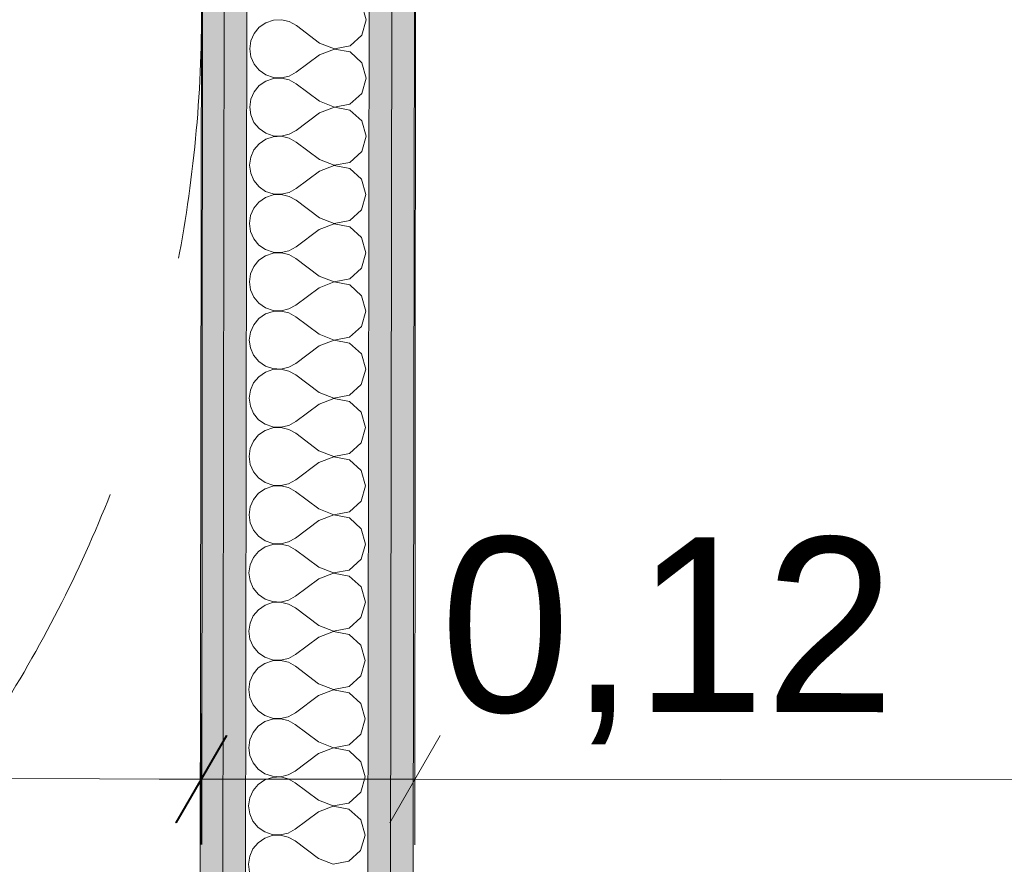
# Model space of a CAD drawing. Header units: millimetres. Extents: x -30280 to 19093, y -17460 to 4378.
# Tile 130 of 188: x -8594 to -8030, y -15054 to -14571. Entities that reach past the tile are written whole.
import ezdxf

# ---------------------------------------------------------------- set-up
doc = ezdxf.new("R2010")
doc.units = ezdxf.units.MM
doc.header["$MEASUREMENT"] = 0
doc.linetypes.add('Rayas Pequeñas', pattern=[282.222222, 141.111111, -141.111111])
for name, color, linetype, lineweight in [('Nuevo_01 2D_Mobiliari_Pluma_Nº__101', 252, 'Continuous', 5), ('Nuevo_06_COT_Generals_Pluma_Nº__1', 7, 'Continuous', 5), ('Nuevo_08_E_Envans secs_Pluma_Nº__1', 7, 'Continuous', 5)]:
    doc.layers.add(name, color=color, linetype=linetype, lineweight=lineweight)
doc.layers.add('Nuevo_06_COT_Generals', color=7, linetype='Continuous')
doc.layers.add('Nuevo_08_E_Envans secs', color=7, linetype='Continuous')
doc.layers.add('Nuevo_08_E_Envans secs_Pluma_Nº__102', color=7, linetype='Continuous', lineweight=5, true_color=0xcccccc)
doc.layers.add('Nuevo_08_E_Envans secs_Pluma_Nº__79', color=7, linetype='Continuous', lineweight=5, true_color=0xaaffd5)
doc.styles.add('Estilo_Generado_1', font='txt')
doc.dimstyles.new('Estilo_Generado__2', dxfattribs={"dimtxt": 100, "dimasz": 38, "dimexe": 0.18, "dimexo": 300, "dimgap": 0, "dimtad": 1, "dimlfac": 0.001, "dimzin": 0, "dimdsep": 46, "dimtxsty": 'Estilo_Generado_1', "dimblk": 'ARROWHEAD_2', "dimblk1": 'ARROWHEAD_2', "dimblk2": 'ARROWHEAD_2', "dimcen": 0.09, "dimclrd": 7, "dimclre": 7, "dimclrt": 7, "dimadec": 0, "dimazin": 0, "dimtfac": 1, "dimtdec": 4, "dimtmove": 0, "dimatfit": 3, "dimfxl": 0, "dimtolj": 1, "dimtzin": 0, "dimarcsym": 0})

# ---------------------------------------------------------------- blocks, each defined once
blk = doc.blocks.new('*X235')
at = {"layer": 'Nuevo_08_E_Envans secs_Pluma_Nº__102', "color": 254, "linetype": 'Continuous', "lineweight": 5, "true_color": 0xcccccc}
for p, q in [((-8395.09, -14570.94), (-8397.57, -14562.17)), ((-8456.34, -14575.21), (-8459.28, -14578.75)), ((-8452.55, -14572.62), (-8456.34, -14575.21)), ((-8448.19, -14571.15), (-8452.55, -14572.62)), ((-8443.6, -14570.94), (-8448.19, -14571.15)), ((-8439.12, -14571.98), (-8443.6, -14570.94)), ((-8435.1, -14574.21), (-8439.12, -14571.98)), ((-8421.78, -14584.23), (-8435.1, -14574.21)), ((-8397.6, -14579.7), (-8395.09, -14570.94)), ((-8459.28, -14578.75), (-8461.14, -14582.96)), ((-8404.33, -14585.83), (-8397.6, -14579.7)), ((-8461.14, -14582.96), (-8461.79, -14587.51)), ((-8461.79, -14587.51), (-8461.16, -14592.06)), ((-8421.78, -14584.23), (-8413.28, -14587.51)), ((-8413.28, -14587.51), (-8404.33, -14585.83)), ((-8461.16, -14592.06), (-8459.31, -14596.27)), ((-8421.79, -14590.9), (-8435.14, -14600.88)), ((-8413.28, -14587.65), (-8421.79, -14590.9)), ((-8404.33, -14589.35), (-8413.28, -14587.65)), ((-8397.62, -14595.51), (-8404.33, -14589.35)), ((-8459.31, -14596.27), (-8456.38, -14599.82)), ((-8395.14, -14604.27), (-8397.62, -14595.51)), ((-8456.38, -14599.82), (-8452.59, -14602.43)), ((-8452.59, -14602.43), (-8448.24, -14603.91)), ((-8448.24, -14603.91), (-8443.65, -14604.13)), ((-8443.65, -14604.27), (-8448.24, -14604.49)), ((-8443.65, -14604.13), (-8439.17, -14603.1)), ((-8439.17, -14605.32), (-8443.65, -14604.27)), ((-8439.17, -14603.1), (-8435.14, -14600.88)), ((-8397.65, -14613.03), (-8395.14, -14604.27)), ((-8456.39, -14608.55), (-8459.33, -14612.08)), ((-8452.6, -14605.95), (-8456.39, -14608.55)), ((-8448.24, -14604.49), (-8452.6, -14605.95)), ((-8435.15, -14607.55), (-8439.17, -14605.32)), ((-8421.83, -14617.57), (-8435.15, -14607.55)), ((-8459.33, -14612.08), (-8461.19, -14616.29)), ((-8404.38, -14619.17), (-8397.65, -14613.03)), ((-8461.19, -14616.29), (-8461.83, -14620.84)), ((-8461.83, -14620.84), (-8461.21, -14625.4)), ((-8413.33, -14620.98), (-8421.84, -14624.23)), ((-8421.83, -14617.57), (-8413.33, -14620.85)), ((-8413.33, -14620.85), (-8404.38, -14619.17)), ((-8404.38, -14622.69), (-8413.33, -14620.98)), ((-8461.21, -14625.4), (-8459.36, -14629.61)), ((-8421.84, -14624.23), (-8435.19, -14634.21)), ((-8397.67, -14628.84), (-8404.38, -14622.69)), ((-8459.36, -14629.61), (-8456.43, -14633.15)), ((-8395.19, -14637.61), (-8397.67, -14628.84)), ((-8456.43, -14633.15), (-8452.64, -14635.76)), ((-8448.29, -14637.82), (-8452.65, -14639.28)), ((-8452.64, -14635.76), (-8448.29, -14637.24)), ((-8448.29, -14637.24), (-8443.7, -14637.47)), ((-8443.7, -14637.6), (-8448.29, -14637.82)), ((-8443.7, -14637.47), (-8439.21, -14636.43)), ((-8439.22, -14638.65), (-8443.7, -14637.6)), ((-8439.21, -14636.43), (-8435.19, -14634.21)), ((-8397.69, -14646.37), (-8395.19, -14637.61)), ((-8456.44, -14641.88), (-8459.38, -14645.42)), ((-8452.65, -14639.28), (-8456.44, -14641.88)), ((-8435.2, -14640.88), (-8439.22, -14638.65)), ((-8421.88, -14650.9), (-8435.2, -14640.88)), ((-8459.38, -14645.42), (-8461.24, -14649.62)), ((-8404.43, -14652.5), (-8397.69, -14646.37)), ((-8461.24, -14649.62), (-8461.88, -14654.18)), ((-8461.88, -14654.18), (-8461.26, -14658.73)), ((-8413.38, -14654.31), (-8421.89, -14657.57)), ((-8421.88, -14650.9), (-8413.38, -14654.18)), ((-8413.38, -14654.18), (-8404.43, -14652.5)), ((-8404.43, -14656.02), (-8413.38, -14654.31)), ((-8461.26, -14658.73), (-8459.41, -14662.94)), ((-8421.89, -14657.57), (-8435.24, -14667.55)), ((-8397.72, -14662.17), (-8404.43, -14656.02)), ((-8459.41, -14662.94), (-8456.48, -14666.49)), ((-8395.24, -14670.94), (-8397.72, -14662.17)), ((-8456.48, -14666.49), (-8452.69, -14669.1)), ((-8448.34, -14671.15), (-8452.7, -14672.62)), ((-8452.69, -14669.1), (-8448.34, -14670.57)), ((-8448.34, -14670.57), (-8443.74, -14670.8)), ((-8443.75, -14670.94), (-8448.34, -14671.15)), ((-8439.27, -14671.98), (-8443.75, -14670.94)), ((-8443.74, -14670.8), (-8439.26, -14669.77)), ((-8435.25, -14674.21), (-8439.27, -14671.98)), ((-8439.26, -14669.77), (-8435.24, -14667.55)), ((-8397.74, -14679.7), (-8395.24, -14670.94)), ((-8456.49, -14675.21), (-8459.43, -14678.75)), ((-8452.7, -14672.62), (-8456.49, -14675.21)), ((-8421.93, -14684.23), (-8435.25, -14674.21)), ((-8461.29, -14682.96), (-8461.93, -14687.51)), ((-8459.43, -14678.75), (-8461.29, -14682.96)), ((-8404.48, -14685.83), (-8397.74, -14679.7)), ((-8461.93, -14687.51), (-8461.31, -14692.06)), ((-8413.43, -14687.65), (-8421.94, -14690.9)), ((-8421.93, -14684.23), (-8413.43, -14687.51)), ((-8413.43, -14687.51), (-8404.48, -14685.83)), ((-8404.48, -14689.35), (-8413.43, -14687.65)), ((-8461.31, -14692.06), (-8459.46, -14696.27)), ((-8421.94, -14690.9), (-8435.29, -14700.88)), ((-8397.77, -14695.51), (-8404.48, -14689.35)), ((-8459.46, -14696.27), (-8456.53, -14699.82)), ((-8456.53, -14699.82), (-8452.74, -14702.43)), ((-8395.29, -14704.27), (-8397.77, -14695.51)), ((-8448.39, -14704.49), (-8452.75, -14705.95)), ((-8452.74, -14702.43), (-8448.39, -14703.91)), ((-8448.39, -14703.91), (-8443.79, -14704.13)), ((-8443.79, -14704.27), (-8448.39, -14704.49)), ((-8443.79, -14704.13), (-8439.31, -14703.1)), ((-8439.32, -14705.32), (-8443.79, -14704.27)), ((-8435.3, -14707.55), (-8439.32, -14705.32)), ((-8439.31, -14703.1), (-8435.29, -14700.88)), ((-8397.79, -14713.03), (-8395.29, -14704.27)), ((-8456.54, -14708.55), (-8459.48, -14712.08)), ((-8452.75, -14705.95), (-8456.54, -14708.55)), ((-8421.98, -14717.57), (-8435.3, -14707.55)), ((-8461.34, -14716.29), (-8461.98, -14720.84)), ((-8459.48, -14712.08), (-8461.34, -14716.29)), ((-8404.53, -14719.17), (-8397.79, -14713.03)), ((-8461.98, -14720.84), (-8461.35, -14725.4)), ((-8413.48, -14720.98), (-8421.99, -14724.23)), ((-8421.98, -14717.57), (-8413.48, -14720.85)), ((-8413.48, -14720.85), (-8404.53, -14719.17)), ((-8404.53, -14722.69), (-8413.48, -14720.98)), ((-8397.82, -14728.84), (-8404.53, -14722.69)), ((-8461.35, -14725.4), (-8459.51, -14729.61)), ((-8421.99, -14724.23), (-8435.34, -14734.21)), ((-8459.51, -14729.61), (-8456.58, -14733.15)), ((-8456.58, -14733.15), (-8452.79, -14735.76)), ((-8395.34, -14737.61), (-8397.82, -14728.84)), ((-8452.8, -14739.28), (-8456.59, -14741.88)), ((-8448.44, -14737.82), (-8452.8, -14739.28)), ((-8452.79, -14735.76), (-8448.44, -14737.24)), ((-8448.44, -14737.24), (-8443.84, -14737.47)), ((-8443.84, -14737.6), (-8448.44, -14737.82)), ((-8443.84, -14737.47), (-8439.36, -14736.43)), ((-8439.37, -14738.65), (-8443.84, -14737.6)), ((-8435.35, -14740.88), (-8439.37, -14738.65)), ((-8439.36, -14736.43), (-8435.34, -14734.21)), ((-8397.84, -14746.37), (-8395.34, -14737.61)), ((-8456.59, -14741.88), (-8459.53, -14745.42)), ((-8422.03, -14750.9), (-8435.35, -14740.88)), ((-8461.39, -14749.62), (-8462.03, -14754.18)), ((-8459.53, -14745.42), (-8461.39, -14749.62)), ((-8422.03, -14750.9), (-8413.53, -14754.18)), ((-8404.58, -14752.5), (-8397.84, -14746.37)), ((-8462.03, -14754.18), (-8461.4, -14758.73)), ((-8413.53, -14754.31), (-8422.04, -14757.57)), ((-8413.53, -14754.18), (-8404.58, -14752.5)), ((-8404.58, -14756.02), (-8413.53, -14754.31)), ((-8397.87, -14762.17), (-8404.58, -14756.02)), ((-8461.4, -14758.73), (-8459.56, -14762.94)), ((-8422.04, -14757.57), (-8435.38, -14767.55)), ((-8395.39, -14770.94), (-8397.87, -14762.17)), ((-8459.56, -14762.94), (-8456.63, -14766.49)), ((-8456.63, -14766.49), (-8452.84, -14769.1)), ((-8439.41, -14769.77), (-8435.38, -14767.55)), ((-8452.85, -14772.61), (-8456.64, -14775.21)), ((-8448.49, -14771.15), (-8452.85, -14772.61)), ((-8452.84, -14769.1), (-8448.49, -14770.57)), ((-8448.49, -14770.57), (-8443.89, -14770.8)), ((-8443.89, -14770.94), (-8448.49, -14771.15)), ((-8443.89, -14770.8), (-8439.41, -14769.77)), ((-8439.42, -14771.98), (-8443.89, -14770.94)), ((-8435.39, -14774.21), (-8439.42, -14771.98)), ((-8397.89, -14779.7), (-8395.39, -14770.94)), ((-8459.58, -14778.75), (-8461.44, -14782.95)), ((-8456.64, -14775.21), (-8459.58, -14778.75)), ((-8422.08, -14784.23), (-8435.39, -14774.21)), ((-8461.44, -14782.95), (-8462.08, -14787.51)), ((-8422.08, -14784.23), (-8413.58, -14787.51)), ((-8404.62, -14785.83), (-8397.89, -14779.7)), ((-8462.08, -14787.51), (-8461.45, -14792.06)), ((-8413.58, -14787.65), (-8422.09, -14790.9)), ((-8413.58, -14787.51), (-8404.62, -14785.83)), ((-8404.63, -14789.35), (-8413.58, -14787.65)), ((-8397.91, -14795.51), (-8404.63, -14789.35)), ((-8461.45, -14792.06), (-8459.6, -14796.27)), ((-8422.09, -14790.9), (-8435.43, -14800.88)), ((-8395.44, -14804.27), (-8397.91, -14795.51)), ((-8459.6, -14796.27), (-8456.68, -14799.82)), ((-8456.68, -14799.82), (-8452.89, -14802.43)), ((-8439.46, -14803.1), (-8435.43, -14800.88)), ((-8452.89, -14805.95), (-8456.69, -14808.55)), ((-8452.89, -14802.43), (-8448.53, -14803.9)), ((-8448.54, -14804.49), (-8452.89, -14805.95)), ((-8443.94, -14804.27), (-8448.54, -14804.49)), ((-8448.53, -14803.9), (-8443.94, -14804.13)), ((-8443.94, -14804.13), (-8439.46, -14803.1)), ((-8439.46, -14805.32), (-8443.94, -14804.27)), ((-8435.44, -14807.55), (-8439.46, -14805.32)), ((-8397.94, -14813.03), (-8395.44, -14804.27)), ((-8459.63, -14812.08), (-8461.49, -14816.29)), ((-8456.69, -14808.55), (-8459.63, -14812.08)), ((-8422.13, -14817.57), (-8435.44, -14807.55)), ((-8404.67, -14819.17), (-8397.94, -14813.03)), ((-8461.49, -14816.29), (-8462.13, -14820.84)), ((-8422.13, -14817.57), (-8413.63, -14820.85)), ((-8462.13, -14820.84), (-8461.5, -14825.4)), ((-8422.13, -14824.23), (-8435.48, -14834.21)), ((-8413.63, -14820.98), (-8422.13, -14824.23)), ((-8413.63, -14820.85), (-8404.67, -14819.17)), ((-8404.68, -14822.69), (-8413.63, -14820.98)), ((-8397.96, -14828.84), (-8404.68, -14822.69)), ((-8461.5, -14825.4), (-8459.65, -14829.61)), ((-8459.65, -14829.61), (-8456.73, -14833.15)), ((-8395.49, -14837.61), (-8397.96, -14828.84)), ((-8456.73, -14833.15), (-8452.94, -14835.76)), ((-8439.51, -14836.43), (-8435.48, -14834.21)), ((-8452.94, -14839.28), (-8456.74, -14841.88)), ((-8452.94, -14835.76), (-8448.58, -14837.24)), ((-8448.58, -14837.82), (-8452.94, -14839.28)), ((-8448.58, -14837.24), (-8443.99, -14837.47)), ((-8443.99, -14837.6), (-8448.58, -14837.82)), ((-8443.99, -14837.47), (-8439.51, -14836.43)), ((-8439.51, -14838.65), (-8443.99, -14837.6)), ((-8435.49, -14840.88), (-8439.51, -14838.65)), ((-8422.17, -14850.9), (-8435.49, -14840.88)), ((-8397.99, -14846.37), (-8395.49, -14837.61)), ((-8459.68, -14845.42), (-8461.54, -14849.62)), ((-8456.74, -14841.88), (-8459.68, -14845.42)), ((-8404.72, -14852.5), (-8397.99, -14846.37)), ((-8461.54, -14849.62), (-8462.18, -14854.17)), ((-8422.17, -14850.9), (-8413.68, -14854.18)), ((-8413.68, -14854.18), (-8404.72, -14852.5)), ((-8462.18, -14854.17), (-8461.55, -14858.73)), ((-8422.18, -14857.57), (-8435.53, -14867.55)), ((-8413.68, -14854.31), (-8422.18, -14857.57)), ((-8404.73, -14856.02), (-8413.68, -14854.31)), ((-8398.01, -14862.17), (-8404.73, -14856.02)), ((-8461.55, -14858.73), (-8459.7, -14862.94)), ((-8459.7, -14862.94), (-8456.77, -14866.49)), ((-8395.54, -14870.94), (-8398.01, -14862.17)), ((-8456.77, -14866.49), (-8452.99, -14869.1)), ((-8452.99, -14869.1), (-8448.63, -14870.57)), ((-8439.56, -14869.77), (-8435.53, -14867.55)), ((-8452.99, -14872.61), (-8456.79, -14875.21)), ((-8448.63, -14871.15), (-8452.99, -14872.61)), ((-8448.63, -14870.57), (-8444.04, -14870.8)), ((-8444.04, -14870.94), (-8448.63, -14871.15)), ((-8444.04, -14870.8), (-8439.56, -14869.77)), ((-8439.56, -14871.98), (-8444.04, -14870.94)), ((-8435.54, -14874.21), (-8439.56, -14871.98)), ((-8422.22, -14884.23), (-8435.54, -14874.21)), ((-8398.04, -14879.7), (-8395.54, -14870.94)), ((-8459.73, -14878.75), (-8461.59, -14882.95)), ((-8456.79, -14875.21), (-8459.73, -14878.75)), ((-8404.77, -14885.83), (-8398.04, -14879.7)), ((-8461.59, -14882.95), (-8462.23, -14887.51)), ((-8422.22, -14884.23), (-8413.73, -14887.51)), ((-8413.73, -14887.51), (-8404.77, -14885.83)), ((-8462.23, -14887.51), (-8461.6, -14892.06)), ((-8422.23, -14890.9), (-8435.58, -14900.88)), ((-8413.73, -14887.65), (-8422.23, -14890.9)), ((-8404.78, -14889.35), (-8413.73, -14887.65)), ((-8398.06, -14895.51), (-8404.78, -14889.35)), ((-8461.6, -14892.06), (-8459.75, -14896.27)), ((-8459.75, -14896.27), (-8456.82, -14899.82)), ((-8395.59, -14904.27), (-8398.06, -14895.51)), ((-8456.82, -14899.82), (-8453.04, -14902.43)), ((-8453.04, -14902.43), (-8448.68, -14903.9)), ((-8444.09, -14904.13), (-8439.61, -14903.1)), ((-8439.61, -14903.1), (-8435.58, -14900.88)), ((-8456.84, -14908.55), (-8459.78, -14912.08)), ((-8453.04, -14905.95), (-8456.84, -14908.55)), ((-8448.68, -14904.49), (-8453.04, -14905.95)), ((-8448.68, -14903.9), (-8444.09, -14904.13)), ((-8444.09, -14904.27), (-8448.68, -14904.49)), ((-8439.61, -14905.32), (-8444.09, -14904.27)), ((-8435.59, -14907.55), (-8439.61, -14905.32)), ((-8422.27, -14917.57), (-8435.59, -14907.55)), ((-8398.09, -14913.03), (-8395.59, -14904.27)), ((-8459.78, -14912.08), (-8461.64, -14916.29)), ((-8404.82, -14919.17), (-8398.09, -14913.03)), ((-8461.64, -14916.29), (-8462.28, -14920.84)), ((-8422.27, -14917.57), (-8413.77, -14920.85)), ((-8413.77, -14920.85), (-8404.82, -14919.17)), ((-8462.28, -14920.84), (-8461.65, -14925.4)), ((-8461.65, -14925.4), (-8459.8, -14929.61)), ((-8422.28, -14924.23), (-8435.63, -14934.21)), ((-8413.77, -14920.98), (-8422.28, -14924.23)), ((-8404.83, -14922.69), (-8413.77, -14920.98)), ((-8398.11, -14928.84), (-8404.83, -14922.69)), ((-8459.8, -14929.61), (-8456.87, -14933.15)), ((-8395.64, -14937.61), (-8398.11, -14928.84)), ((-8456.87, -14933.15), (-8453.09, -14935.76)), ((-8453.09, -14935.76), (-8448.73, -14937.24)), ((-8444.14, -14937.47), (-8439.66, -14936.43)), ((-8439.66, -14936.43), (-8435.63, -14934.21)), ((-8456.89, -14941.88), (-8459.83, -14945.42)), ((-8453.09, -14939.28), (-8456.89, -14941.88)), ((-8448.73, -14937.82), (-8453.09, -14939.28)), ((-8448.73, -14937.24), (-8444.14, -14937.47)), ((-8444.14, -14937.6), (-8448.73, -14937.82)), ((-8439.66, -14938.65), (-8444.14, -14937.6)), ((-8435.64, -14940.88), (-8439.66, -14938.65)), ((-8422.32, -14950.9), (-8435.64, -14940.88)), ((-8398.14, -14946.37), (-8395.64, -14937.61)), ((-8459.83, -14945.42), (-8461.69, -14949.62)), ((-8404.87, -14952.5), (-8398.14, -14946.37)), ((-8461.69, -14949.62), (-8462.33, -14954.17)), ((-8422.32, -14950.9), (-8413.82, -14954.18)), ((-8413.82, -14954.18), (-8404.87, -14952.5)), ((-8462.33, -14954.17), (-8461.7, -14958.73)), ((-8461.7, -14958.73), (-8459.85, -14962.94)), ((-8422.33, -14957.57), (-8435.68, -14967.55)), ((-8413.82, -14954.31), (-8422.33, -14957.57)), ((-8404.88, -14956.02), (-8413.82, -14954.31)), ((-8398.16, -14962.17), (-8404.88, -14956.02)), ((-8459.85, -14962.94), (-8456.92, -14966.49)), ((-8395.69, -14970.94), (-8398.16, -14962.17)), ((-8456.92, -14966.49), (-8453.14, -14969.1)), ((-8453.14, -14969.1), (-8448.78, -14970.57)), ((-8448.78, -14970.57), (-8444.19, -14970.8)), ((-8444.19, -14970.94), (-8448.78, -14971.15)), ((-8444.19, -14970.8), (-8439.71, -14969.77)), ((-8439.71, -14971.98), (-8444.19, -14970.94)), ((-8439.71, -14969.77), (-8435.68, -14967.55)), ((-8398.19, -14979.7), (-8395.69, -14970.94)), ((-8456.94, -14975.21), (-8459.87, -14978.75)), ((-8453.14, -14972.61), (-8456.94, -14975.21)), ((-8448.78, -14971.15), (-8453.14, -14972.61)), ((-8435.69, -14974.21), (-8439.71, -14971.98)), ((-8422.37, -14984.23), (-8435.69, -14974.21)), ((-8459.87, -14978.75), (-8461.74, -14982.95)), ((-8404.92, -14985.83), (-8398.19, -14979.7)), ((-8461.74, -14982.95), (-8462.38, -14987.51)), ((-8462.38, -14987.51), (-8461.75, -14992.06)), ((-8413.87, -14987.65), (-8422.38, -14990.9)), ((-8422.37, -14984.23), (-8413.87, -14987.51)), ((-8413.87, -14987.51), (-8404.92, -14985.83)), ((-8404.93, -14989.35), (-8413.87, -14987.65)), ((-8461.75, -14992.06), (-8459.9, -14996.27)), ((-8422.38, -14990.9), (-8435.73, -15000.88)), ((-8398.21, -14995.51), (-8404.93, -14989.35)), ((-8459.9, -14996.27), (-8456.97, -14999.82)), ((-8395.73, -15004.27), (-8398.21, -14995.51)), ((-8456.97, -14999.82), (-8453.19, -15002.43)), ((-8453.19, -15002.43), (-8448.83, -15003.9)), ((-8448.83, -15004.49), (-8453.19, -15005.95)), ((-8448.83, -15003.9), (-8444.24, -15004.13)), ((-8444.24, -15004.27), (-8448.83, -15004.49)), ((-8444.24, -15004.13), (-8439.76, -15003.1)), ((-8439.76, -15005.32), (-8444.24, -15004.27)), ((-8439.76, -15003.1), (-8435.73, -15000.88)), ((-8398.24, -15013.03), (-8395.73, -15004.27)), ((-8456.98, -15008.55), (-8459.92, -15012.08)), ((-8453.19, -15005.95), (-8456.98, -15008.55)), ((-8435.74, -15007.55), (-8439.76, -15005.32)), ((-8422.42, -15017.57), (-8435.74, -15007.55)), ((-8459.92, -15012.08), (-8461.78, -15016.29)), ((-8404.97, -15019.17), (-8398.24, -15013.03)), ((-8461.78, -15016.29), (-8462.43, -15020.84)), ((-8462.43, -15020.84), (-8461.8, -15025.4)), ((-8413.92, -15020.98), (-8422.43, -15024.23)), ((-8422.42, -15017.57), (-8413.92, -15020.85)), ((-8413.92, -15020.85), (-8404.97, -15019.17)), ((-8404.97, -15022.69), (-8413.92, -15020.98)), ((-8461.8, -15025.4), (-8459.95, -15029.61)), ((-8422.43, -15024.23), (-8435.78, -15034.21)), ((-8398.26, -15028.84), (-8404.97, -15022.69)), ((-8459.95, -15029.61), (-8457.02, -15033.15)), ((-8395.78, -15037.61), (-8398.26, -15028.84)), ((-8457.02, -15033.15), (-8453.23, -15035.76)), ((-8448.88, -15037.82), (-8453.24, -15039.28)), ((-8453.23, -15035.76), (-8448.88, -15037.24)), ((-8448.88, -15037.24), (-8444.29, -15037.47)), ((-8444.29, -15037.6), (-8448.88, -15037.82)), ((-8444.29, -15037.47), (-8439.81, -15036.43)), ((-8439.81, -15038.65), (-8444.29, -15037.6)), ((-8439.81, -15036.43), (-8435.78, -15034.21)), ((-8398.29, -15046.37), (-8395.78, -15037.61)), ((-8457.03, -15041.88), (-8459.97, -15045.42)), ((-8453.24, -15039.28), (-8457.03, -15041.88)), ((-8435.79, -15040.88), (-8439.81, -15038.65)), ((-8422.47, -15050.9), (-8435.79, -15040.88)), ((-8461.83, -15049.62), (-8462.47, -15054.17)), ((-8459.97, -15045.42), (-8461.83, -15049.62)), ((-8405.02, -15052.5), (-8398.29, -15046.37)), ((-8462.47, -15054.17), (-8461.85, -15058.73)), ((-8422.47, -15050.9), (-8413.97, -15054.18)), ((-8413.97, -15054.18), (-8405.02, -15052.5))]:
    blk.add_line(p, q, dxfattribs=at)
blk = doc.blocks.new('Muro_78_1', base_point=(-8429.52, -15308.42))
at = {"layer": 'Nuevo_08_E_Envans secs_Pluma_Nº__79', "linetype": 'Continuous', "lineweight": 5, "true_color": 0xaaffd5}
for points in [[(-8477.52, -15308.3), (-8475.3, -13808.56), (-8488.3, -13808.56), (-8490.52, -15308.27)], [(-8464.52, -15308.33), (-8462.3, -13808.56), (-8475.3, -13808.56), (-8477.52, -15308.3)], [(-8381.52, -15308.54), (-8379.3, -13808.56), (-8392.3, -13808.56), (-8394.52, -15308.51)], [(-8368.52, -15308.57), (-8366.3, -13808.56), (-8379.3, -13808.56), (-8381.52, -15308.54)]]:
    blk.add_hatch(color=121, dxfattribs=at).paths.add_polyline_path(points)
at = {"layer": 'Nuevo_08_E_Envans secs_Pluma_Nº__1', "color": 7, "linetype": 'Continuous', "lineweight": 5}
for p, q in [((-8477.52, -15308.3), (-8475.3, -13808.56)), ((-8464.52, -15308.33), (-8462.3, -13808.56)), ((-8394.52, -15308.51), (-8392.3, -13808.56)), ((-8381.52, -15308.54), (-8379.3, -13808.56))]:
    blk.add_line(p, q, dxfattribs=at)
at = {"layer": 'Nuevo_08_E_Envans secs_Pluma_Nº__1', "color": 7, "linetype": 'Continuous', "lineweight": 5, "flags": 128}
for points in [[(-8488.3, -13808.56), (-8490.52, -15308.27)], [(-8368.52, -15308.57), (-8366.3, -13808.56)]]:
    blk.add_lwpolyline(points, dxfattribs=at)
at = {"layer": 'Nuevo_08_E_Envans secs', "color": 7, "lineweight": 20}
blk.add_blockref('*X235', (0, 0), dxfattribs=at)
blk = doc.blocks.new('*D658')
at = {"layer": 'Nuevo_06_COT_Generals_Pluma_Nº__1', "color": 7, "linetype": 'Continuous', "lineweight": 5}
for p, q in [((-6517.88, -13794.13), (-6467.88, -13822.99)), ((-6455.38, -13808.56), (-6530.38, -13808.56)), ((-6492.88, -15308.57), (-6492.88, -13808.56)), ((-6517.88, -15294.14), (-6467.88, -15323.01)), ((-6455.38, -15308.57), (-8068.52, -15308.57))]:
    blk.add_line(p, q, dxfattribs=at)
at = {"layer": 'Nuevo_06_COT_Generals_Pluma_Nº__1', "color": 7, "lineweight": 5, "insert": (-6512.88, -14656.69), "char_height": 100, "attachment_point": 7, "rotation": 90, "style": 'Estilo_Generado_1'}
blk.add_mtext('\\A1;{\\pql;\\fGotham Book|b0|i0|c0|p0;\\W1.000000;1,5}', dxfattribs=at)
blk = doc.blocks.new('ARROWHEAD_2')
at = {"color": 0, "linetype": 'Continuous', "lineweight": 0}
for p, q in [((-0.378, -0.655), (0.378, 0.655)), ((0, 0), (-1, 0))]:
    blk.add_line(p, q, dxfattribs=at)
blk = doc.blocks.new('*D663')
at = {"layer": 'Nuevo_06_COT_Generals_Pluma_Nº__1', "color": 7, "linetype": 'Continuous', "lineweight": 5}
for p, q in [((-3073.12, -13794.13), (-3023.12, -13822.99)), ((-3010.62, -13808.56), (-3514.09, -13808.56)), ((-3048.12, -16937.98), (-3048.12, -13808.56)), ((-3073.12, -16923.54), (-3023.12, -16952.41)), ((-3010.62, -16937.98), (-3542.41, -16937.98))]:
    blk.add_line(p, q, dxfattribs=at)
at = {"layer": 'Nuevo_06_COT_Generals_Pluma_Nº__1', "color": 7, "lineweight": 5, "insert": (-3068.12, -15510.65), "char_height": 100, "attachment_point": 7, "rotation": 90, "style": 'Estilo_Generado_1'}
blk.add_mtext('\\A1;{\\pql;\\fGotham Book|b0|i0|c0|p0;\\W1.000000;3,13}', dxfattribs=at)
blk = doc.blocks.new('*D773')
at = {"layer": 'Nuevo_06_COT_Generals_Pluma_Nº__1', "color": 7, "linetype": 'Continuous', "lineweight": 5}
for p, q in [((-10653.62, -15037.63), (-10653.44, -14962.63)), ((-8489.86, -15042.99), (-8489.67, -14967.99)), ((-10639.03, -14975.16), (-10668.03, -15025.09)), ((-8504.26, -15030.45), (-8475.27, -14980.52)), ((-10677.98, -15000.07), (-10653.53, -15000.13)), ((-10653.53, -15000.13), (-8489.77, -15005.49)), ((-8489.77, -15005.49), (-8465.32, -15005.55))]:
    blk.add_line(p, q, dxfattribs=at)
at = {"layer": 'Nuevo_06_COT_Generals_Pluma_Nº__1', "color": 7, "lineweight": 5, "insert": (-9708.98, -14982.47), "char_height": 100, "attachment_point": 7, "rotation": 359.858, "style": 'Estilo_Generado_1'}
blk.add_mtext('\\A1;{\\pql;\\fGotham Book|b0|i0|c0|p0;\\W1.000000;2,16}', dxfattribs=at)
blk = doc.blocks.new('*D788')
at = {"layer": 'Nuevo_06_COT_Generals_Pluma_Nº__1', "color": 7, "linetype": 'Continuous', "lineweight": 5}
for p, q in [((-6208.31, -14108.56), (-6209, -15044.67)), ((-8381.64, -15030.57), (-8352.73, -14980.59)), ((-6223.42, -15032.16), (-6194.52, -14982.19)), ((-6208.97, -15007.17), (-8367.18, -15005.58)), ((-6086.97, -15007.26), (-6208.97, -15007.17))]:
    blk.add_line(p, q, dxfattribs=at)
at = {"layer": 'Nuevo_06_COT_Generals_Pluma_Nº__1', "color": 7, "lineweight": 5, "char_height": 100, "attachment_point": 7, "rotation": 359.9577, "style": 'Estilo_Generado_1'}
for s, insert in [('\\A1;{\\pql;\\fGotham Book|b0|i0|c0|p0;\\W1.000000;0,12}', (-8352.72, -14985.59)), ('\\A1;{\\pql;\\fGotham Book|b0|i0|c0|p0;\\W1.000000;2,16}', (-7425.45, -14986.28))]:
    blk.add_mtext(s, dxfattribs=dict(at, insert=insert))
blk = doc.blocks.new('*D789')
at = {"layer": 'Nuevo_06_COT_Generals_Pluma_Nº__1', "color": 7, "linetype": 'Continuous', "lineweight": 5}
for p, q in [((-8488.52, -14108.56), (-8489.21, -15042.99)), ((-8366.52, -14108.56), (-8367.21, -15043.08)), ((-8474.73, -14980.5), (-8503.64, -15030.48)), ((-8381.64, -15030.57), (-8352.73, -14980.59)), ((-8489.19, -15005.49), (-8513.64, -15005.47)), ((-8367.18, -15005.58), (-8489.19, -15005.49)), ((-6208.97, -15007.17), (-8367.18, -15005.58))]:
    blk.add_line(p, q, dxfattribs=at)

msp = doc.modelspace()

# ---------------------------------------------------------------- linework, layer by layer
at = {"layer": 'Nuevo_01 2D_Mobiliari_Pluma_Nº__101', "color": 252, "linetype": 'Rayas Pequeñas', "lineweight": 5}
msp.add_circle((-9239.421, -14566.984), 750, dxfattribs=at)

# ---------------------------------------------------------------- block references
at = {"layer": 'Nuevo_08_E_Envans secs', "color": 7, "lineweight": 20}
msp.add_blockref('Muro_78_1', (-8429.517, -15308.421), dxfattribs=at)

# ---------------------------------------------------------------- dimensions: what is measured, and where the dimension line sits
at = {"layer": 'Nuevo_06_COT_Generals', "color": 7, "linetype": 'Continuous', "lineweight": 5}
for base, p1, p2, angle, picture, middle, turn in [((-3048.117, -13808.561), (-11408.508, -16937.976), (-3814.087, -13808.561), 90, '*D663', (-3118.117, -15381.196), 90), ((-6492.881, -13808.561), (-8368.517, -15308.572), (-6169.532, -13808.561), 90, '*D658', (-6562.881, -14565.287), 90), ((-8489.185, -15005.489), (-8366.3, -13808.561), (-8488.3, -13808.561), 179.95766, '*D789', (-8223.225, -14935.686), 359.95766), ((-8367.185, -15005.58), (-6208.086, -13808.561), (-8366.3, -13808.561), 179.95766, '*D788', (-7295.954, -14936.371), 359.95766), ((-8489.767, -15005.488), (-10654.28, -15302.907), (-8490.517, -15308.27), 359.85801, '*D773', (-9579.402, -14932.787), 359.85801)]:
    dim = msp.add_linear_dim(base=base, p1=p1, p2=p2, angle=angle, dimstyle='Estilo_Generado__2', dxfattribs=at)
    dim.commit()
    dim.dimension.update_dxf_attribs({"geometry": picture, "text_midpoint": middle, "dimtype": 160, "text_rotation": turn})

doc.saveas('drawing.dxf')
